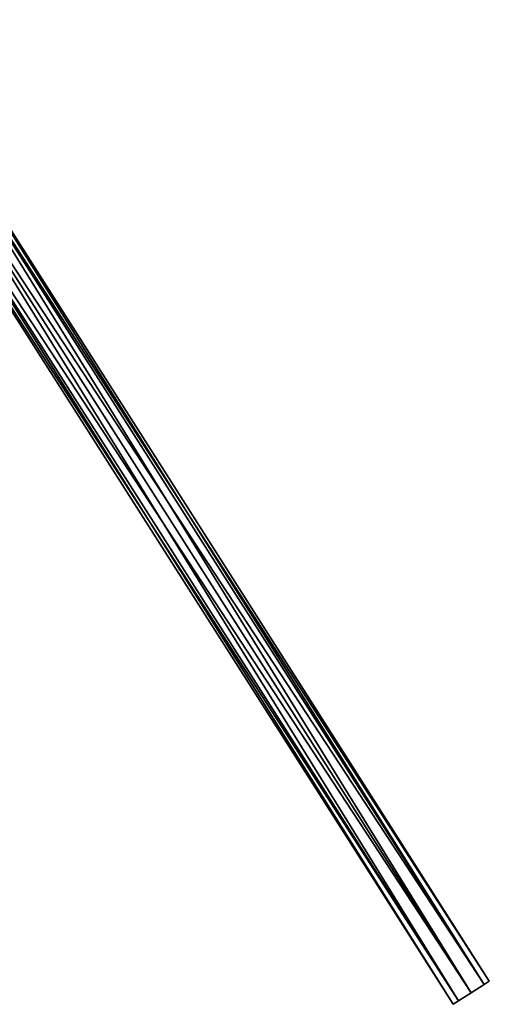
# Model space of a CAD drawing. Header units: millimetres. Extents: x -27 to 27, y -30 to 5.5.
# Tile 10 of 10: x 13.9 to 27, y -25.3 to 2.2. Entities that reach past the tile are written whole.
import ezdxf

# ---------------------------------------------------------------- set-up
doc = ezdxf.new("R2010")
doc.units = ezdxf.units.MM
doc.header["$LTSCALE"] = 81.481481
for name, color, linetype in [('74', 7, 'CONTINUOUS'), ('75', 7, 'CONTINUOUS'), ('76', 7, 'CONTINUOUS')]:
    doc.layers.add(name, color=color, linetype=linetype)

msp = doc.modelspace()

# ---------------------------------------------------------------- linework, layer by layer
at = {"layer": '74', "linetype": 'Continuous'}
for points in [[(26.85, -24.757, 2.824), (26.492, -24.985, 3), (26.85, -24.757, 1.976), (26.85, -24.757, 2.824)], [(26.492, -24.985, 3), (26.492, -24.985, 1.8), (26.85, -24.757, 1.976), (26.492, -24.985, 3)], [(26.998, -24.663, 2.4), (26.85, -24.757, 2.824), (26.85, -24.757, 1.976), (26.998, -24.663, 2.4)], [(26.134, -25.213, 2.824), (26.492, -24.985, 1.8), (26.492, -24.985, 3), (26.134, -25.213, 2.824)], [(26.134, -25.213, 1.976), (26.492, -24.985, 1.8), (26.134, -25.213, 2.824), (26.134, -25.213, 1.976)], [(25.986, -25.307, 2.4), (26.134, -25.213, 1.976), (26.134, -25.213, 2.824), (25.986, -25.307, 2.4)]]:
    msp.add_3dface(points, dxfattribs=at)
at = {"layer": '75', "linetype": 'Continuous'}
for points in [[(9.858, 2.242, 2.4), (9.71, 2.147, 2.824), (26.998, -24.663, 2.4), (9.858, 2.242, 2.4)], [(9.71, 2.147, 1.976), (9.858, 2.242, 2.4), (26.85, -24.757, 1.976), (9.71, 2.147, 1.976)], [(9.858, 2.242, 2.4), (26.998, -24.663, 2.4), (26.85, -24.757, 1.976), (9.858, 2.242, 2.4)], [(9.71, 2.147, 2.824), (9.352, 1.919, 3), (26.85, -24.757, 2.824), (9.71, 2.147, 2.824)], [(9.352, 1.919, 1.8), (9.71, 2.147, 1.976), (26.492, -24.985, 1.8), (9.352, 1.919, 1.8)], [(26.492, -24.985, 1.8), (9.71, 2.147, 1.976), (26.85, -24.757, 1.976), (26.492, -24.985, 1.8)], [(9.71, 2.147, 2.824), (26.85, -24.757, 2.824), (26.998, -24.663, 2.4), (9.71, 2.147, 2.824)], [(9.352, 1.919, 3), (26.492, -24.985, 3), (26.85, -24.757, 2.824), (9.352, 1.919, 3)]]:
    msp.add_3dface(points, dxfattribs=at)
at = {"layer": '76', "linetype": 'Continuous'}
for points in [[(8.846, 1.597, 2.4), (8.994, 1.691, 1.976), (25.986, -25.307, 2.4), (8.846, 1.597, 2.4)], [(8.994, 1.691, 2.824), (8.846, 1.597, 2.4), (26.134, -25.213, 2.824), (8.994, 1.691, 2.824)], [(8.994, 1.691, 1.976), (9.352, 1.919, 1.8), (26.134, -25.213, 1.976), (8.994, 1.691, 1.976)], [(9.352, 1.919, 3), (8.994, 1.691, 2.824), (26.492, -24.985, 3), (9.352, 1.919, 3)], [(8.994, 1.691, 1.976), (26.134, -25.213, 1.976), (25.986, -25.307, 2.4), (8.994, 1.691, 1.976)], [(8.994, 1.691, 2.824), (26.134, -25.213, 2.824), (26.492, -24.985, 3), (8.994, 1.691, 2.824)], [(9.352, 1.919, 1.8), (26.492, -24.985, 1.8), (26.134, -25.213, 1.976), (9.352, 1.919, 1.8)], [(8.846, 1.597, 2.4), (25.986, -25.307, 2.4), (26.134, -25.213, 2.824), (8.846, 1.597, 2.4)]]:
    msp.add_3dface(points, dxfattribs=at)

doc.saveas('drawing.dxf')
